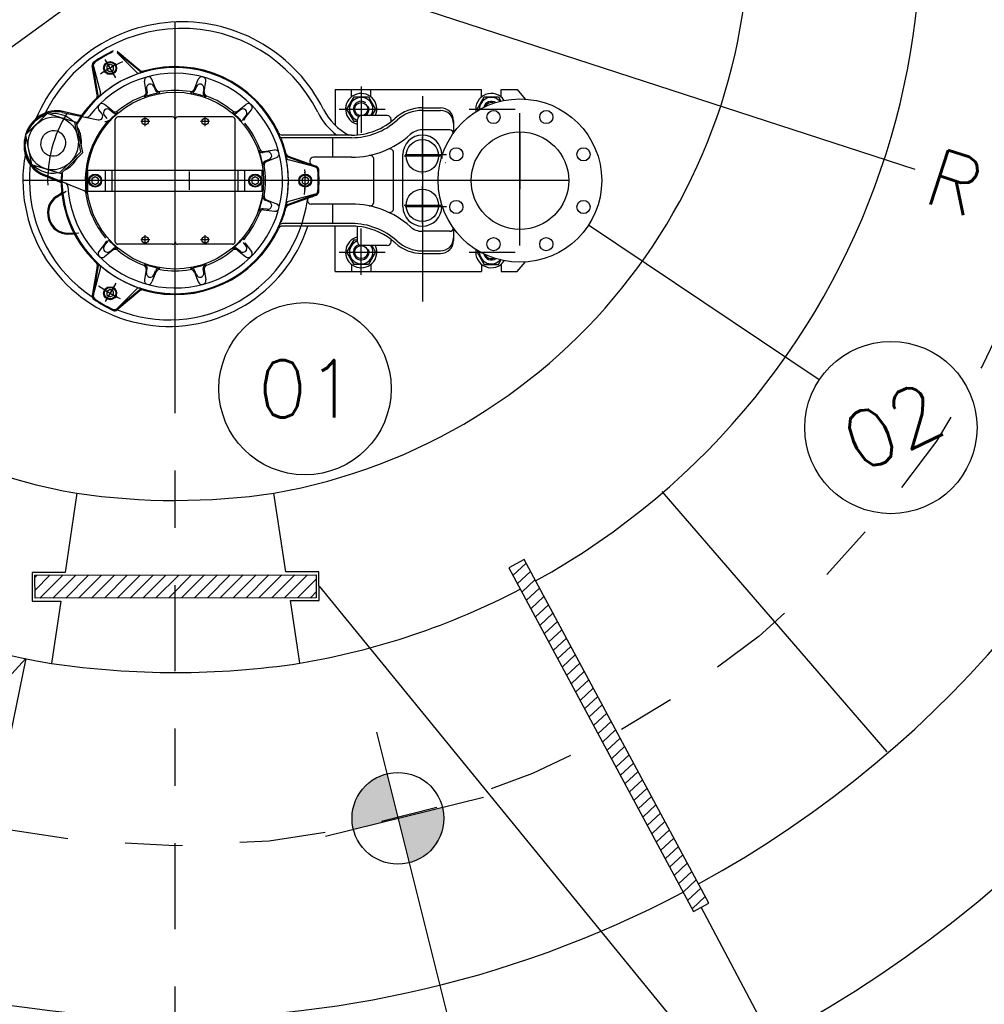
# Model space of a CAD drawing. Header units: millimetres. Extents: x 197878 to 197999, y 8707048 to 8707095.
# Tile 29 of 36: x 197899.85 to 197901.53, y 8707080.09 to 8707081.81. Entities that reach past the tile are written whole.
import ezdxf
from ezdxf.enums import TextEntityAlignment as Align

# ---------------------------------------------------------------- set-up
doc = ezdxf.new("R2010")
doc.units = ezdxf.units.MM
doc.header["$LTSCALE"] = 0.1
doc.linetypes.add('DASHDOT', pattern=[1, 0.5, -0.25, 0, -0.25])
doc.layers.get('Defpoints').update_dxf_attribs({"lineweight": 9})
for name, color, linetype in [('BAR-EIXOS', 7, 'DASHDOT'), ('BAR-FUROS', 7, 'Continuous'), ('BAR-PECAS', 2, 'Continuous'), ('DIM', 7, 'Continuous'), ('EIXO', 7, 'DASHDOT'), ('ELEVAÇÃO', 2, 'Continuous'), ('ESTRUTURA', 5, 'Continuous'), ('HACH', 7, 'Continuous'), ('LMEDIA', 4, 'Continuous'), ('RELAÇÀO', 2, 'Continuous')]:
    doc.layers.add(name, color=color, linetype=linetype)
doc.styles.add('romans', font='romans.shx')
doc.dimstyles.get("Standard").update_dxf_attribs({"dimtxt": 0.1, "dimasz": 0.2, "dimexe": 0.05, "dimexo": 0.05, "dimgap": 0.025, "dimtad": 1, "dimtoh": 1, "dimdec": 0, "dimlfac": 100, "dimzin": 0, "dimdsep": 46, "dimtxsty": 'romans', "dimblk1": 'DOTSMALL', "dimblk2": 'DOTSMALL', "dimsah": 1, "dimcen": 0.3, "dimdle": 0.05, "dimclrd": 7, "dimclre": 7, "dimclrt": 2, "dimazin": 0, "dimtfac": 1, "dimtdec": 0, "dimtmove": 2, "dimatfit": 3, "dimldrblk": 'DOTSMALL', "dimfxl": 0, "dimtolj": 1, "dimtzin": 0, "dimlwe": 5, "dimarcsym": 0})

# ---------------------------------------------------------------- blocks, each defined once
blk = doc.blocks.new('BB-2-CA06-N10-D150-S0-L5800')
at = {"layer": 'BAR-EIXOS'}
for p, q in [((0, 0.08500000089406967), (0, -0.08500000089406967)), ((0.0849999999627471, 0), (-0.0849999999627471, 0))]:
    blk.add_line(p, q, dxfattribs=at)
at = {"layer": 'BAR-FUROS'}
for centre in [(-0.0459220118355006, 0.1108655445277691), (0.0459220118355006, 0.1108655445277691), (-0.1108655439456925, 0.04592201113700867), (0.1108655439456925, 0.04592201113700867), (-0.1108655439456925, -0.04592201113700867), (0.1108655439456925, -0.04592201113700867), (-0.0459220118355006, -0.1108655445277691), (0.0459220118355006, -0.1108655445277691)]:
    blk.add_circle(centre, 0.0115, dxfattribs=at)
at = {"layer": 'BAR-PECAS'}
for radius in [0.1425, 0.085]:
    blk.add_circle((0, 0), radius, dxfattribs=at)
blk = doc.blocks.new('_DOTSMALL')
at = {"color": 0, "linetype": 'ByBlock', "const_width": 0.5}
blk.add_lwpolyline([(-0.0625, 0, 1), (0.0625, 0, 1)], format="xyb", close=True, dxfattribs=at)
blk = doc.blocks.new('*D110')
at = {"layer": 'Defpoints', "color": 0}
for p in [(197900.1184066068, 8707081.970199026), (197899.0665973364, 8707081.206198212)]:
    blk.add_point(p, dxfattribs=at)
at = {"layer": 'DIM', "color": 7, "lineweight": -2}
for p, q in [((197900.1588608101, 8707081.999583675), (197899.7765086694, 8707081.721855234)), ((197899.0261431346, 8707081.176813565), (197899.4509486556, 8707081.48537879))]:
    blk.add_line(p, q, dxfattribs=at)
at = {"layer": 'DIM', "color": 7, "lineweight": -2, "xscale": 0.2, "yscale": 0.2, "zscale": 0.2, "rotation": 215.9934624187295}
blk.add_blockref('_DOTSMALL', (197899.0665973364, 8707081.206198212), dxfattribs=at)
at = {"layer": 'DIM', "color": 2, "insert": (197899.6137286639, 8707081.603617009), "char_height": 0.1, "attachment_point": 5, "rotation": 35.99346241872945, "style": 'romans'}
blk.add_mtext('\\A1;R130', dxfattribs=at)
blk = doc.blocks.new('*D111')
at = {"layer": 'Defpoints', "color": 0}
for p in [(197900.1184066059, 8707081.970199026), (197901.9248464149, 8707081.381322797)]:
    blk.add_point(p, dxfattribs=at)
at = {"layer": 'DIM', "color": 7, "lineweight": -2}
for p, q in [((197900.0708687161, 8707081.98569577), (197901.4077081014, 8707081.54990326)), ((197901.9723843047, 8707081.365826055), (197901.7902749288, 8707081.425191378))]:
    blk.add_line(p, q, dxfattribs=at)
at = {"layer": 'DIM', "color": 7, "lineweight": -2, "xscale": 0.2, "yscale": 0.2, "zscale": 0.2, "rotation": 341.9446952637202}
blk.add_blockref('_DOTSMALL', (197901.9248464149, 8707081.381322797), dxfattribs=at)
at = {"layer": 'DIM', "color": 2, "insert": (197901.598991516, 8707081.487547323), "char_height": 0.1, "attachment_point": 5, "rotation": 341.9446952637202, "style": 'romans'}
blk.add_mtext('\\A1;R190', dxfattribs=at)

msp = doc.modelspace()

# ---------------------------------------------------------------- hatches: boundary and pattern name
at = {"layer": 'ELEVAÇÃO'}
h = msp.add_hatch(color=256, dxfattribs=at)
h.paths.add_polyline_path([(197900.5842780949, 8707080.43724367, -0.4142135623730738), (197900.5259363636, 8707080.340309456), (197900.5066401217, 8707080.417947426)])
h.paths.add_polyline_path([(197900.4873438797, 8707080.495585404), (197900.5066401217, 8707080.417947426), (197900.4290021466, 8707080.398651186, -0.4142135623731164)])
at = {"layer": 'HACH'}
h = msp.add_hatch(dxfattribs=at)
h.set_pattern_fill('ANSI31', color=9, scale=0.004999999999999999, angle=-0.8436289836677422, style=0)
h.set_pattern_definition([(44.15637101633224, (-1487136.528368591, -59397.07782697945), (-0.01105882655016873, 0.0113893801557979), [])])
h.paths.add_polyline_path([(197901.0216350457, 8707080.25579868), (197901.0485575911, 8707080.270264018), (197900.7266983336, 8707080.86930091), (197900.6997757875, 8707080.85483557)])
h = msp.add_hatch(dxfattribs=at)
h.set_pattern_fill('ANSI31', color=9, scale=0.004999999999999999, angle=0.1081110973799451, style=0)
h.set_pattern_definition([(225.1081110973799, (198000.5179345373, 8707202.398826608), (0.01124648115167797, -0.01120411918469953), [])])
h.paths.add_polyline_path([(197900.1190806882, 8707080.842343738), (197900.1191184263, 8707080.822343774), (197900.1304530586, 8707080.802365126), (197900.3641557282, 8707080.802806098), (197900.3640802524, 8707080.84280603)])
h.paths.add_polyline_path([(197899.8740811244, 8707080.84188145), (197899.8741566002, 8707080.801881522), (197900.119156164, 8707080.802343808), (197900.1190806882, 8707080.842343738)])
h.paths.add_polyline_path([(197900.1191184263, 8707080.822343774), (197900.119156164, 8707080.802343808), (197900.1304530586, 8707080.802365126)])

# ---------------------------------------------------------------- linework, layer by layer
for p, q in [((197900.1184066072, 8707081.276228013), (197900.1184066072, 8707081.806846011)), ((197900.1184066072, 8707081.277362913), (197900.1184066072, 8707081.775726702)), ((197900.056564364, 8707081.720812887), (197900.0171814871, 8707081.753859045)), ((197900.0172325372, 8707081.75327085), (197900.0508998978, 8707081.71960349)), ((197900.0569014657, 8707081.722415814), (197900.0173956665, 8707081.755565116)), ((197900.015013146, 8707081.709281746), (197899.9965966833, 8707081.741179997)), ((197900.0123963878, 8707081.713814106), (197899.9976569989, 8707081.739343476)), ((197899.982694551, 8707081.67957244), (197899.973739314, 8707081.730360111)), ((197899.9842512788, 8707081.679062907), (197899.975323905, 8707081.729692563)), ((197899.9758077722, 8707081.729354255), (197899.9881308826, 8707081.68336378)), ((197899.9993576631, 8707081.7233058), (197900.0050266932, 8707081.720032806)), ((197900.0050267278, 8707081.733124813), (197899.9993576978, 8707081.729851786)), ((197899.9993576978, 8707081.72985182), (197899.9993576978, 8707081.7233058)), ((197900.0106957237, 8707081.729851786), (197900.0050266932, 8707081.73312478)), ((197900.0050266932, 8707081.720032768), (197900.0106956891, 8707081.7233058)), ((197900.0106957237, 8707081.723305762), (197900.0106956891, 8707081.729851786)), ((197900.0676622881, 8707081.684970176), (197900.0649843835, 8707081.703472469)), ((197900.0849668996, 8707081.689606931), (197900.0780348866, 8707081.70696934)), ((197900.1518463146, 8707081.689606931), (197900.1587783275, 8707081.70696934)), ((197900.169150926, 8707081.684970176), (197900.1718288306, 8707081.703472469)), ((197900.0683888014, 8707081.690767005), (197900.0694526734, 8707081.68341646)), ((197900.0814393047, 8707081.69426388), (197900.0841932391, 8707081.687366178)), ((197900.1553739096, 8707081.69426388), (197900.1526199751, 8707081.687366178)), ((197900.1684244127, 8707081.690767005), (197900.1673605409, 8707081.68341646)), ((197900.3973211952, 8707081.688930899), (197900.652426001, 8707081.688930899)), ((197900.3973211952, 8707081.688930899), (197900.3973211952, 8707081.626813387)), ((197900.4256661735, 8707081.676158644), (197900.4256661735, 8707081.688930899)), ((197900.4426731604, 8707081.69444655), (197900.4426731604, 8707081.613740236)), ((197900.4596801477, 8707081.676158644), (197900.4596801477, 8707081.688930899)), ((197900.652426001, 8707081.676158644), (197900.652426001, 8707081.688930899)), ((197900.6864399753, 8707081.688930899), (197900.7147849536, 8707081.688930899)), ((197900.6864399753, 8707081.676158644), (197900.6864399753, 8707081.688930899)), ((197900.7147849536, 8707081.688930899), (197900.728413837, 8707081.672408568)), ((197900.4177983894, 8707081.654916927), (197900.4302357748, 8707081.67645911)), ((197900.4302357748, 8707081.67645911), (197900.4551105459, 8707081.67645911)), ((197900.4551105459, 8707081.67645911), (197900.4675479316, 8707081.654916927)), ((197900.5492502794, 8707081.677398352), (197900.5492502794, 8707081.319345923)), ((197900.6445582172, 8707081.654916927), (197900.6569956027, 8707081.67645911)), ((197900.6569956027, 8707081.67645911), (197900.6818703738, 8707081.67645911)), ((197900.6818703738, 8707081.67645911), (197900.686282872, 8707081.66881644)), ((197899.9220097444, 8707081.64926852), (197899.9839279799, 8707081.63610739)), ((197899.9223869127, 8707081.651042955), (197899.9526894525, 8707081.644601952)), ((197899.9906857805, 8707081.646971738), (197899.9855048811, 8707081.653547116)), ((197900.0097430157, 8707081.651530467), (197899.9950585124, 8707081.663100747)), ((197900.0043595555, 8707081.653799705), (197900.0101933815, 8707081.64920309)), ((197900.2324536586, 8707081.653799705), (197900.2266198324, 8707081.64920309)), ((197900.2270701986, 8707081.651530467), (197900.2417547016, 8707081.663100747)), ((197900.2397380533, 8707081.63886261), (197900.251308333, 8707081.653547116)), ((197900.4043024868, 8707081.654916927), (197900.4843327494, 8707081.654916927)), ((197900.4302357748, 8707081.633374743), (197900.4177983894, 8707081.654916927)), ((197900.4675479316, 8707081.654916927), (197900.4610019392, 8707081.643578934)), ((197900.5492502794, 8707081.657184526), (197900.5809966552, 8707081.657184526)), ((197900.5492502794, 8707081.65264933), (197900.5809966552, 8707081.65264933)), ((197900.6310623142, 8707081.654916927), (197900.7110925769, 8707081.654916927)), ((197900.6460131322, 8707081.652396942), (197900.6445582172, 8707081.654916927)), ((197900.7193201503, 8707081.417144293), (197900.7193201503, 8707081.647964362)), ((197899.895365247, 8707081.646999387, -0.00917933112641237), (197899.8576561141, 8707081.609918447, -0.01835866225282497)), ((197899.9466969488, 8707081.631305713, 0.0103575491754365), (197899.895365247, 8707081.646999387, -0.00917933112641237)), ((197899.954128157, 8707081.580423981, 0.01835866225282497), (197899.9436012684, 8707081.63225216, 0.009179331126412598)), ((197899.9572238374, 8707081.579477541), (197899.9466969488, 8707081.631305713, -0.00917933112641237)), ((197899.9948059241, 8707081.644246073), (197899.9994025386, 8707081.638412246)), ((197900.0140970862, 8707081.548339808), (197900.0140970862, 8707081.636776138)), ((197900.1138714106, 8707081.641311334), (197900.0186322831, 8707081.641311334)), ((197900.0741884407, 8707081.633374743), (197900.0583152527, 8707081.633374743)), ((197900.0662518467, 8707081.62543815), (197900.0662518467, 8707081.641311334)), ((197900.1184066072, 8707081.548339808), (197900.1184066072, 8707081.636776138)), ((197900.2181809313, 8707081.641311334), (197900.1229418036, 8707081.641311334)), ((197900.1784979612, 8707081.633374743), (197900.1626247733, 8707081.633374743)), ((197900.1705613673, 8707081.62543815), (197900.1705613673, 8707081.641311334)), ((197900.2227161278, 8707081.548339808), (197900.2227161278, 8707081.636776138)), ((197900.24200729, 8707081.644246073), (197900.2374106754, 8707081.638412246)), ((197900.4361589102, 8707081.633374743), (197900.4302357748, 8707081.633374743)), ((197900.4361589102, 8707081.610033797), (197900.4361589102, 8707081.636776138)), ((197900.488025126, 8707081.643578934), (197900.4429617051, 8707081.643578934)), ((197900.4948279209, 8707081.632954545), (197900.4948279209, 8707081.636776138)), ((197900.603672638, 8707081.634508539), (197900.603672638, 8707081.613457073)), ((197900.5968698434, 8707081.618635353), (197900.5492502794, 8707081.618635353)), ((197899.8576561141, 8707081.609918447, -0.01835866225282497), (197899.8681830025, 8707081.558090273, -0.009179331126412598)), ((197900.4214031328, 8707081.609564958), (197900.3049994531, 8707081.609564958)), ((197900.4258587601, 8707081.605029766), (197900.3054525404, 8707081.605029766)), ((197900.3930056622, 8707081.57101579), (197900.3930056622, 8707081.605029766)), ((197900.4258587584, 8707081.609564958), (197900.4214031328, 8707081.609564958)), ((197900.5492502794, 8707081.541523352), (197900.5492502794, 8707081.606409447)), ((197899.9164190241, 8707081.543343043, 0.00917933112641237), (197899.954128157, 8707081.580423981, 0.01835866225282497)), ((197899.9572238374, 8707081.579477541), (197899.9195147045, 8707081.542396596, -0.009179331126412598)), ((197900.2789745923, 8707081.580216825), (197900.2716240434, 8707081.579152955)), ((197900.2731777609, 8707081.58094334), (197900.2916800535, 8707081.583621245)), ((197900.2824714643, 8707081.567166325), (197900.2755737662, 8707081.564412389)), ((197900.2778145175, 8707081.563638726), (197900.2951769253, 8707081.57057074)), ((197900.314404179, 8707081.571948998), (197900.3627144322, 8707081.554365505)), ((197900.3156238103, 8707081.5730424), (197900.3640848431, 8707081.555404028)), ((197900.3621795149, 8707081.554115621), (197900.3161890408, 8707081.566438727)), ((197900.4258587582, 8707081.57101579), (197900.3597724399, 8707081.57101579)), ((197900.464636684, 8707081.492931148), (197900.464636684, 8707081.567466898)), ((197900.4991316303, 8707081.481597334), (197900.4991316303, 8707081.578800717)), ((197900.5152363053, 8707081.484847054), (197900.5152363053, 8707081.575550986)), ((197900.5177202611, 8707081.57328339), (197900.5813669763, 8707081.57328339)), ((197900.5192945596, 8707081.575550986), (197900.5915906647, 8707081.575550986)), ((197900.5832642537, 8707081.575550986), (197900.5832642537, 8707081.568521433)), ((197900.5898402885, 8707081.561945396), (197900.5900670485, 8707081.561945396)), ((197899.8681830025, 8707081.558090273, -0.009179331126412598), (197899.9195147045, 8707081.542396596, 0.01035754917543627)), ((197899.8863644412, 8707081.546838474, -0.001653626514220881), (197899.8863644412, 8707081.546838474)), ((197899.8863644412, 8707081.546838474, -0.001653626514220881), (197899.8863644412, 8707081.546838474)), ((197899.8863644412, 8707081.546838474, -0.001653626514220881), (197899.8863644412, 8707081.546838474)), ((197899.8863644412, 8707081.546838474, -0.001653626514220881), (197899.8863644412, 8707081.546838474)), ((197899.9664775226, 8707081.548339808), (197900.2703356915, 8707081.548339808)), ((197899.9664775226, 8707081.512058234), (197899.9664775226, 8707081.548339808)), ((197899.9970900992, 8707081.512058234), (197899.9970900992, 8707081.548339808)), ((197900.0084280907, 8707081.512058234), (197900.0084280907, 8707081.548339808)), ((197900.0140970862, 8707081.512058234), (197900.0140970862, 8707081.548339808)), ((197900.1184066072, 8707081.512058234), (197900.1184066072, 8707081.548339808)), ((197900.143350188, 8707081.514325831), (197900.143350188, 8707081.54607221)), ((197900.2227161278, 8707081.512058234), (197900.2227161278, 8707081.548339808)), ((197900.2283851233, 8707081.512058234), (197900.2283851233, 8707081.548339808)), ((197900.2397231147, 8707081.512058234), (197900.2397231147, 8707081.548339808)), ((197900.2703356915, 8707081.512058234), (197900.2703356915, 8707081.548339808)), ((197900.7995012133, 8707081.530199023), (197899.8530976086, 8707081.530199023)), ((197899.8883238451, 8707081.539627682), (197899.9170475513, 8707081.528022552)), ((197899.8890034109, 8707081.541309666), (197899.9592488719, 8707081.512928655)), ((197899.9789493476, 8707081.536745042), (197899.9732803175, 8707081.533472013)), ((197899.9732803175, 8707081.533472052), (197899.9732803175, 8707081.526926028)), ((197899.9846183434, 8707081.533472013), (197899.978949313, 8707081.536745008)), ((197899.9846183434, 8707081.52692599), (197899.9846183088, 8707081.533472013)), ((197900.2578639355, 8707081.536745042), (197900.2521949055, 8707081.533472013)), ((197900.2521949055, 8707081.533472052), (197900.2521949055, 8707081.526926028)), ((197900.2635329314, 8707081.533472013), (197900.2578639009, 8707081.536745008)), ((197900.2635329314, 8707081.52692599), (197900.2635328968, 8707081.533472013)), ((197900.3451664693, 8707081.536745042), (197900.3394974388, 8707081.533472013)), ((197900.3394974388, 8707081.533472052), (197900.3394974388, 8707081.526926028)), ((197900.3508354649, 8707081.533472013), (197900.3451664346, 8707081.536745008)), ((197900.3508354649, 8707081.52692599), (197900.3508354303, 8707081.533472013)), ((197899.9118005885, 8707081.501237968), (197899.9283966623, 8707081.511608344)), ((197899.9664775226, 8707081.512058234), (197900.2703356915, 8707081.512058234)), ((197899.9732802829, 8707081.526926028), (197899.978949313, 8707081.523653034)), ((197899.978949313, 8707081.523653), (197899.9846183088, 8707081.526926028)), ((197900.0140970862, 8707081.423621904), (197900.0140970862, 8707081.512058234)), ((197900.1184066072, 8707081.423621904), (197900.1184066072, 8707081.512058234)), ((197900.2227161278, 8707081.423621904), (197900.2227161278, 8707081.512058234)), ((197900.2521948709, 8707081.526926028), (197900.2578639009, 8707081.523653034)), ((197900.2578639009, 8707081.523653), (197900.2635328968, 8707081.526926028)), ((197900.3394974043, 8707081.526926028), (197900.3451664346, 8707081.523653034)), ((197900.3451664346, 8707081.523653), (197900.3508354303, 8707081.526926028)), ((197900.5492502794, 8707081.455354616), (197900.5492502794, 8707081.520240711)), ((197899.9108392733, 8707081.502776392), (197899.9186196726, 8707081.507638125)), ((197900.2824714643, 8707081.493231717), (197900.2755737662, 8707081.495985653)), ((197900.2778145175, 8707081.496759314), (197900.2951769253, 8707081.489827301)), ((197900.3144041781, 8707081.488449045), (197900.3627144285, 8707081.506032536)), ((197900.3156238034, 8707081.487355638), (197900.3640848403, 8707081.504994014)), ((197900.362179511, 8707081.50628242), (197900.3161890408, 8707081.493959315)), ((197900.2789745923, 8707081.480181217), (197900.2716240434, 8707081.481245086)), ((197900.2731777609, 8707081.479454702), (197900.2916800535, 8707081.476776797)), ((197900.4258587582, 8707081.489382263), (197900.355548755, 8707081.489382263)), ((197900.3930056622, 8707081.455368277), (197900.3930056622, 8707081.489382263)), ((197900.5177202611, 8707081.487114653), (197900.5813669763, 8707081.487114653)), ((197900.5192945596, 8707081.484847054), (197900.5915906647, 8707081.484847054)), ((197900.3497513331, 8707081.450833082), (197900.3049994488, 8707081.450833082)), ((197900.4258587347, 8707081.455368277), (197900.3054525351, 8707081.455368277)), ((197900.4258587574, 8707081.450833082), (197900.3497513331, 8707081.450833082)), ((197900.3973211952, 8707081.371467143), (197900.3973211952, 8707081.450833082)), ((197900.4361589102, 8707081.423621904), (197900.4361589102, 8707081.450364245)), ((197900.4426731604, 8707081.36595149), (197900.4426731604, 8707081.44665781)), ((197900.5968698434, 8707081.441762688), (197900.5492502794, 8707081.441762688)), ((197900.603672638, 8707081.446940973), (197900.603672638, 8707081.425889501)), ((197899.9309276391, 8707081.438676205), (197899.9504854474, 8707081.439359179)), ((197899.9309909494, 8707081.436863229), (197899.9401598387, 8707081.437183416)), ((197900.0741884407, 8707081.427023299), (197900.0583152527, 8707081.427023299)), ((197900.0662518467, 8707081.419086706), (197900.0662518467, 8707081.434959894)), ((197900.1784979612, 8707081.427023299), (197900.1626247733, 8707081.427023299)), ((197900.1705613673, 8707081.419086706), (197900.1705613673, 8707081.434959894)), ((197900.4177983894, 8707081.405481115), (197900.4302357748, 8707081.427023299)), ((197900.4302357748, 8707081.427023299), (197900.4361589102, 8707081.427023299)), ((197900.4948279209, 8707081.423621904), (197900.4948279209, 8707081.427443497)), ((197899.9970751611, 8707081.42153543), (197899.9855048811, 8707081.406850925)), ((197899.9948059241, 8707081.416151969), (197899.9994025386, 8707081.421985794)), ((197900.0097430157, 8707081.408867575), (197899.9950585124, 8707081.397297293)), ((197900.0043595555, 8707081.406598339), (197900.0101933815, 8707081.411194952)), ((197900.1138714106, 8707081.419086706), (197900.0186322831, 8707081.419086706)), ((197900.2181809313, 8707081.419086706), (197900.1229418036, 8707081.419086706)), ((197900.2324536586, 8707081.406598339), (197900.2266198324, 8707081.411194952)), ((197900.2270701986, 8707081.408867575), (197900.2417547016, 8707081.397297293)), ((197900.24200729, 8707081.416151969), (197900.2374106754, 8707081.421985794)), ((197900.2397380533, 8707081.42153543), (197900.251308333, 8707081.406850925)), ((197900.488025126, 8707081.416819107), (197900.4429617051, 8707081.416819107)), ((197900.4610019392, 8707081.416819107), (197900.4675479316, 8707081.405481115)), ((197900.5492502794, 8707081.407748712), (197900.5809966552, 8707081.407748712)), ((197900.6460131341, 8707081.408001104), (197900.6445582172, 8707081.405481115)), ((197900.4043024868, 8707081.405481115), (197900.4843327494, 8707081.405481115)), ((197900.4302357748, 8707081.383938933), (197900.4177983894, 8707081.405481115)), ((197900.4675479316, 8707081.405481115), (197900.4551105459, 8707081.383938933)), ((197900.5492502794, 8707081.403213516), (197900.5809966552, 8707081.403213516)), ((197900.6310623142, 8707081.405481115), (197900.7110925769, 8707081.405481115)), ((197900.6445582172, 8707081.405481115), (197900.6569956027, 8707081.383938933)), ((197900.6818703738, 8707081.383938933), (197900.6862828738, 8707081.391581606)), ((197899.9826945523, 8707081.380825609), (197899.9737393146, 8707081.330037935)), ((197899.9842512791, 8707081.381335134), (197899.9753239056, 8707081.330705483)), ((197899.9758077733, 8707081.331043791), (197899.9881308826, 8707081.377034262)), ((197900.0676622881, 8707081.375427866), (197900.0649843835, 8707081.356925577)), ((197900.0683888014, 8707081.369631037), (197900.0694526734, 8707081.376981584)), ((197900.0814393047, 8707081.366134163), (197900.0841932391, 8707081.373031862)), ((197900.1553739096, 8707081.366134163), (197900.1526199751, 8707081.373031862)), ((197900.1684244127, 8707081.369631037), (197900.1673605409, 8707081.376981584)), ((197900.169150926, 8707081.375427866), (197900.1718288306, 8707081.356925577)), ((197900.4256661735, 8707081.384239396), (197900.4256661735, 8707081.371467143)), ((197900.4551105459, 8707081.383938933), (197900.4302357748, 8707081.383938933)), ((197900.4596801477, 8707081.384239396), (197900.4596801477, 8707081.371467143)), ((197900.652426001, 8707081.384239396), (197900.652426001, 8707081.371467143)), ((197900.6569956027, 8707081.383938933), (197900.6818703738, 8707081.383938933)), ((197900.6864399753, 8707081.384239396), (197900.6864399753, 8707081.371467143)), ((197900.7147849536, 8707081.371467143), (197900.7284138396, 8707081.387989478)), ((197900.0849668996, 8707081.37079111), (197900.0780348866, 8707081.353428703)), ((197900.1518463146, 8707081.37079111), (197900.1587783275, 8707081.353428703)), ((197900.3973211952, 8707081.371467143), (197900.652426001, 8707081.371467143)), ((197900.6864399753, 8707081.371467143), (197900.7147849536, 8707081.371467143)), ((197900.015013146, 8707081.351116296), (197899.9965966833, 8707081.319218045)), ((197900.0123963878, 8707081.346583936), (197899.9976569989, 8707081.321054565)), ((197900.0050267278, 8707081.340365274), (197899.9993576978, 8707081.337092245)), ((197900.0106957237, 8707081.337092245), (197900.0050266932, 8707081.340365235)), ((197900.0565643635, 8707081.339585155), (197900.0171814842, 8707081.306538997)), ((197900.0172325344, 8707081.307127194), (197900.0508998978, 8707081.340794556)), ((197899.9993576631, 8707081.330546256), (197900.0050266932, 8707081.327273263)), ((197899.9993576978, 8707081.33709228), (197899.9993576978, 8707081.330546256)), ((197900.0050266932, 8707081.327273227), (197900.0106956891, 8707081.330546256)), ((197900.0106957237, 8707081.330546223), (197900.0106956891, 8707081.337092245)), ((197900.0569014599, 8707081.337982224), (197900.0173956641, 8707081.304832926))]:
    msp.add_line(p, q)
for centre, radius in [((197900.1184066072, 8707081.530199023), 0.1541966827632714), ((197900.4426731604, 8707081.654916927), 0.01133799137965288), ((197900.0662518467, 8707081.633374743), 0.005668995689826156), ((197900.1705613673, 8707081.633374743), 0.005668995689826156), ((197900.5492502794, 8707081.57328339), 0.02834497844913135), ((197900.5492502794, 8707081.487114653), 0.02834497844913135), ((197900.0662518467, 8707081.427023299), 0.005668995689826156), ((197900.1705613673, 8707081.427023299), 0.005668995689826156), ((197900.4426731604, 8707081.405481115), 0.01133799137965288)]:
    msp.add_circle(centre, radius)
at = {"extrusion": (-0.3270754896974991, 0.09999701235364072, 0.9396926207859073)}
for radius in [0.04648576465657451, 0.02267598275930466]:
    msp.add_circle((-8384483.872870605, -2214340.243593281, 805953.9372057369), radius, dxfattribs=at)
for centre, radius, start, end in [((197900.1301437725, 8707081.531232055), 0.275876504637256, 26.54223121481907, 157.3035897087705), ((197900.1297068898, 8707081.530467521), 0.2652714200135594, 26.64346254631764, 155.6722783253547), ((197900.1184066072, 8707081.530199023), 0.2508804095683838, 115.5795003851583, 124.4204989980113), ((197900.1184066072, 8707081.530199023), 0.2494358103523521, 115.7990645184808, 124.2009326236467), ((197900.1184066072, 8707081.530199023), 0.2494358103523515, 115.9004835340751, 124.0995200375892), ((197899.9804387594, 8707081.731541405), 0.006802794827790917, 124.4204989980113, 189.999994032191), ((197899.9820233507, 8707081.730873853), 0.006802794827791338, 124.2009326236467, 189.9999938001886), ((197899.9823787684, 8707081.731114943), 0.006802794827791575, 124.0995200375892, 194.9999868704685), ((197900.1184066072, 8707081.530199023), 0.2267598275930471, 113.916309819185, 124.9638117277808), ((197900.1184066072, 8707081.530199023), 0.2267598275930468, 116.2754741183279, 123.7245258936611), ((197900.0050266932, 8707081.72657879), 0.0113379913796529, 180, 179.9999573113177), ((197900.0050266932, 8707081.72657879), 0.009977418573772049, 180, 179.9999573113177), ((197900.1184066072, 8707081.530199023), 0.1972810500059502, 175.8457833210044, 150.1542111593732), ((197900.1184066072, 8707081.530199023), 0.1872361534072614, 11.8254391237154, 142.8589288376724), ((197900.0557102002, 8707081.72441379), 0.00680279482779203, 225.0000028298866, 287.8911173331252), ((197900.0609371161, 8707081.72602413), 0.006802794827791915, 230.0000025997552, 286.3555676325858), ((197900.0612742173, 8707081.727627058), 0.006802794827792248, 230.0000171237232, 286.1395621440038), ((197900.1184066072, 8707081.530199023), 0.1972810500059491, 12.10888364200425, 107.8911173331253), ((197900.1184066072, 8707081.530199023), 0.198725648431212, 24.78753562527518, 106.1395621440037), ((197900.1184066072, 8707081.530199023), 0.1972810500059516, 109.8668338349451, 130.1331671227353), ((197900.0717170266, 8707081.70444691), 0.006802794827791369, 21.76455793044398, 188.2354406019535), ((197900.1650961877, 8707081.70444691), 0.006802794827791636, 351.7645593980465, 158.235442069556), ((197899.9815598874, 8707081.681603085), 0.006802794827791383, 312.1088863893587, 14.99999821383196), ((197900.0609296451, 8707081.683995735), 0.006802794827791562, 290.4917374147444, 8.235440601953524), ((197900.0627200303, 8707081.682442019), 0.006802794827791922, 290.0912231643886, 8.235440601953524), ((197900.0751214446, 8707081.691741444), 0.006802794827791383, 21.76455793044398, 188.2354406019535), ((197900.1184066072, 8707081.530199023), 0.1553049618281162, 101.5819227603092, 108.4180786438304), ((197900.0905110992, 8707081.689888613), 0.006802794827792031, 201.7645579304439, 279.9087783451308), ((197900.0912847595, 8707081.69212936), 0.006802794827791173, 201.7645579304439, 279.5082601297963), ((197900.1184066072, 8707081.530199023), 0.1573831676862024, 80.49173987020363, 99.5082601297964), ((197900.1455284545, 8707081.69212936), 0.006802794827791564, 260.4917398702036, 338.235442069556), ((197900.1463021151, 8707081.689888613), 0.006802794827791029, 260.0912216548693, 338.235442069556), ((197900.1184066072, 8707081.530199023), 0.1553049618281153, 71.58192135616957, 78.41807723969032), ((197900.1616917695, 8707081.691741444), 0.006802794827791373, 351.7645593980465, 158.235442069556), ((197900.1740931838, 8707081.682442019), 0.00680279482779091, 171.7645593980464, 249.9087768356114), ((197900.1758835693, 8707081.683995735), 0.00680279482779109, 171.7645593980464, 249.5082625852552), ((197900.4426731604, 8707081.654916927), 0.02721117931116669, 335.3756829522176, 256.149099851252), ((197900.6694329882, 8707081.654916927), 0.02721117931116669, 33.82240798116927, 189.7804109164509), ((197900.1184066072, 8707081.530199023), 0.1987256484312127, 133.8604351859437, 149.6827694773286), ((197900.1184066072, 8707081.530199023), 0.1972810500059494, 132.1088863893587, 143.6174901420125), ((197899.9759951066, 8707081.678391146), 0.00680279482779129, 313.8604351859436, 10.00000488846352), ((197899.9775518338, 8707081.677881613), 0.006802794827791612, 313.6444300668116, 10.00000465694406), ((197900.1184066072, 8707081.530199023), 0.1573831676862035, 110.4917374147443, 129.5082577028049), ((197900.1184066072, 8707081.530199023), 0.1573831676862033, 50.49174229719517, 69.50826258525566), ((197900.4426731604, 8707081.654916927), 0.02046507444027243, 326.3569919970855, 251.4392129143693), ((197900.4426731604, 8707081.654916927), 0.01360558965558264, 54.57181868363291, 252.346685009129), ((197900.6694329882, 8707081.654916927), 0.02046507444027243, 41.39973732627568, 182.2030799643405), ((197900.6694329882, 8707081.654916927), 0.01360558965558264, 54.57181868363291, 167.1576046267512), ((197900.6694329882, 8707081.654916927), 0.01133799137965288, 66.28757033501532, 157.3152492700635), ((197899.9908483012, 8707081.657757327), 0.006802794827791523, 51.76456125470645, 218.2354421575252), ((197900.0001493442, 8707081.648456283), 0.006802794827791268, 51.76456125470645, 218.2354421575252), ((197900.0139532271, 8707081.65687389), 0.006802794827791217, 231.7645612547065, 309.5082577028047), ((197900.0144035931, 8707081.65454651), 0.006802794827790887, 231.7645612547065, 309.908777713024), ((197900.2224096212, 8707081.65454651), 0.006802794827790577, 230.0912222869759, 308.2354387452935), ((197900.222859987, 8707081.65687389), 0.006802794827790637, 230.4917422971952, 308.2354387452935), ((197900.2366638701, 8707081.648456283), 0.006802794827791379, 321.7645578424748, 128.2354387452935), ((197900.2459649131, 8707081.657757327), 0.006802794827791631, 321.7645578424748, 128.2354387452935), ((197900.4681508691, 8707081.700268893), 0.1133799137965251, 206.6434625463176, 233.1301002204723), ((197900.4681508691, 8707081.700268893), 0.102041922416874, 206.6434625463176, 242.7339560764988), ((197900.4426731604, 8707081.654916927), 0.01360558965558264, 303.5573113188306, 19.57181794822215), ((197900.5492502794, 8707081.586888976), 0.07029554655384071, 90, 132.2054433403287), ((197900.5492502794, 8707081.586888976), 0.0657603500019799, 90, 132.2054428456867), ((197900.5809966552, 8707081.634508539), 0.02267598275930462, 0, 90), ((197900.5809966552, 8707081.629973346), 0.02267598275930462, 0, 90), ((197899.9155767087, 8707081.59211453), 0.06059517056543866, 131.2412179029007, 195.7292784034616), ((197900.1184066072, 8707081.530199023), 0.2222246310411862, 148.1767572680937, 182.0788506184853), ((197899.9541038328, 8707081.65125609), 0.006802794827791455, 258.0000048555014, 323.6174901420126), ((197900.1184066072, 8707081.530199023), 0.1566131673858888, 137.704360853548, 188.2956380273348), ((197899.9637281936, 8707081.647355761), 0.006802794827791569, 258.0000002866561, 322.8589288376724), ((197899.9853423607, 8707081.642761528), 0.00680279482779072, 258.0000002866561, 38.23544215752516), ((197899.997530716, 8707081.640170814), 0.006802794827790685, 258.0000081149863, 317.7043608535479), ((197899.9940591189, 8707081.634202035), 0.006802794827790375, 320.09122552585, 38.23544215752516), ((197900.1184066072, 8707081.530199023), 0.1553049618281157, 131.5819216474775, 138.4180760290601), ((197900.0186322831, 8707081.636776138), 0.004535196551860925, 90, 180), ((197900.1138714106, 8707081.636776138), 0.004535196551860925, 0, 90), ((197900.1229418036, 8707081.636776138), 0.004535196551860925, 90, 180), ((197900.2181809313, 8707081.636776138), 0.004535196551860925, 0, 90), ((197900.1184066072, 8707081.530199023), 0.1553049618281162, 41.58192397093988, 48.41807835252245), ((197900.2427540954, 8707081.634202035), 0.006802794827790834, 141.7645578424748, 219.9087744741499), ((197900.2450814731, 8707081.6346524), 0.006802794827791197, 141.7645578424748, 219.5082595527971), ((197900.4258587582, 8707081.722944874), 0.1133799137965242, 270, 312.2054433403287), ((197900.4258587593, 8707081.722944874), 0.1179151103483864, 270, 312.2054428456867), ((197900.4429617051, 8707081.636776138), 0.006802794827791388, 90, 180), ((197900.488025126, 8707081.636776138), 0.006802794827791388, 0, 90), ((197900.1184066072, 8707081.530199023), 0.1573831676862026, 20.49173405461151, 39.50825955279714), ((197900.3049994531, 8707081.616367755), 0.006802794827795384, 204.7875356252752, 270), ((197900.5492502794, 8707081.586888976), 0.03174637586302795, 90, 132.2054433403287), ((197900.5968698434, 8707081.611832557), 0.006802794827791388, 0, 90), ((197900.3054525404, 8707081.611832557), 0.006802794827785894, 203.5781819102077, 270), ((197900.1184066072, 8707081.530199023), 0.198725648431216, 13.86043044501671, 21.73189236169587), ((197900.4258587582, 8707081.722944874), 0.1519290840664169, 270, 312.2054433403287), ((197900.5492502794, 8707081.575550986), 0.03401397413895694, 0, 180), ((197900.2706496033, 8707081.5858856), 0.006802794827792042, 200.0912169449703, 278.2354412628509), ((197900.1184066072, 8707081.530199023), 0.1553049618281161, 11.58192746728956, 18.41807674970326), ((197900.2722033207, 8707081.587675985), 0.006802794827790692, 200.4917340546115, 278.2354412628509), ((197900.2799490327, 8707081.573484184), 0.006802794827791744, 291.7645576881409, 98.23544126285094), ((197900.2926544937, 8707081.576888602), 0.006802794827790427, 291.7645576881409, 98.23544126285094), ((197900.4923288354, 8707081.578800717), 0.006802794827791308, 0, 114.7561329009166), ((197900.0517096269, 8707081.535000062), 0.1986700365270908, 168.1822155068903, 181.3847315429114), ((197900.1297068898, 8707081.530467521), 0.2652714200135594, 172.4636600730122, 180.0556126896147), ((197900.1184066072, 8707081.530199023), 0.1872361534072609, 314.1745581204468, 11.8254391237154), ((197900.2780961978, 8707081.558094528), 0.006802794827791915, 111.7645576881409, 189.9087824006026), ((197900.2803369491, 8707081.557320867), 0.006802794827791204, 111.7645576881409, 189.5082606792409), ((197900.3167308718, 8707081.578341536), 0.006802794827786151, 193.6444335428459, 249.9999984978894), ((197900.3179497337, 8707081.573009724), 0.006802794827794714, 192.1088836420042, 255.0000003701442), ((197900.3179505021, 8707081.579434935), 0.00680279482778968, 193.8604304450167, 250.0000084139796), ((197900.1184066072, 8707081.530199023), 0.1972810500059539, 349.8668374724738, 10.13316252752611), ((197900.3597724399, 8707081.564212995), 0.006802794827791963, 90, 249.9999984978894), ((197900.4578338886, 8707081.567466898), 0.006802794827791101, 359.9999786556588, 101.6212453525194), ((197900.1184066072, 8707081.530199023), 0.1573831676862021, 350.4917393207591, 9.508260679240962), ((197900.1184066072, 8707081.530199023), 0.2267598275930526, 353.9163126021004, 4.963814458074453), ((197900.1184066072, 8707081.530199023), 0.2267598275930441, 356.2754792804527, 3.724520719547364), ((197900.3604188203, 8707081.547544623), 0.006802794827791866, 4.099518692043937, 74.99998343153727), ((197900.360387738, 8707081.547972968), 0.006802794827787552, 4.200935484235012, 69.99998909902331), ((197900.3617581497, 8707081.549011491), 0.006802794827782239, 4.420496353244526, 69.99999473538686), ((197900.1184066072, 8707081.530199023), 0.2494358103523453, 355.799064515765, 4.200935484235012), ((197900.1184066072, 8707081.530199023), 0.2494358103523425, 355.9004813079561, 4.099518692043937), ((197900.1184066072, 8707081.530199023), 0.2508804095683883, 355.5795036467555, 4.420496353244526), ((197900.1078570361, 8707081.53076956), 0.2547600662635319, 180.1283116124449, 341.713322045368), ((197900.1078570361, 8707081.53076956), 0.2434220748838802, 180.1283116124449, 236.5693384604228), ((197899.9144991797, 8707081.52171511), 0.006802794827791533, 2.382512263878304, 67.99999855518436), ((197900.1184066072, 8707081.530199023), 0.1987256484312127, 176.3172306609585, 226.1395638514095), ((197899.978949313, 8707081.530199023), 0.0113379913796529, 180, 179.9999573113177), ((197899.978949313, 8707081.530199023), 0.009977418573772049, 180, 179.9999573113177), ((197900.2578639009, 8707081.530199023), 0.0113379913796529, 180, 179.9999573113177), ((197900.2578639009, 8707081.530199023), 0.009977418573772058, 180, 179.9999573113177), ((197900.3451664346, 8707081.530199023), 0.01133799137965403, 180, 179.9999573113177), ((197900.3451664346, 8707081.530199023), 0.009977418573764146, 180, 179.9999573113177), ((197899.9150147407, 8707081.513407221), 0.006802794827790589, 301.9999967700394, 4.719574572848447), ((197900.1184066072, 8707081.530199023), 0.1972810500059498, 182.3825122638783, 184.7195745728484), ((197899.9246591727, 8707081.519566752), 0.006802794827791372, 3.141069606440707, 67.99999855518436), ((197900.1184066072, 8707081.530199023), 0.1872361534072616, 183.1410696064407, 314.1745581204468), ((197899.9567005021, 8707081.506621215), 0.006802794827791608, 8.295638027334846, 68.00001430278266), ((197900.1184066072, 8707081.530199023), 0.1573831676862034, 186.7229289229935, 219.5082595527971), ((197900.360418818, 8707081.512853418), 0.006802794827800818, 284.9999989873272, 355.9004813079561), ((197900.360387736, 8707081.512425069), 0.006802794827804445, 289.9999989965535, 355.799064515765), ((197900.3617581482, 8707081.511386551), 0.006802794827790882, 289.9999915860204, 355.5795036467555), ((197900.1078570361, 8707081.53076956), 0.2434220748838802, 248.1734420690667, 351.9233668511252), ((197900.1184066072, 8707081.530199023), 0.1553049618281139, 341.5819232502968, 348.4180725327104), ((197900.2780961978, 8707081.502303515), 0.006802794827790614, 170.0912175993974, 248.2354423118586), ((197900.2803369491, 8707081.503077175), 0.006802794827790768, 170.491739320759, 248.2354423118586), ((197900.2799490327, 8707081.486913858), 0.006802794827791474, 261.7645587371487, 68.23544231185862), ((197900.3179497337, 8707081.487388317), 0.006802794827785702, 104.9999996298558, 167.8911163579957), ((197900.355548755, 8707081.49618506), 0.006802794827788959, 110.0000015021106, 270), ((197900.3555999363, 8707081.495613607), 0.006802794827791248, 61.19123895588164, 171.9233667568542), ((197900.1184066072, 8707081.530199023), 0.1972810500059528, 252.1088826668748, 347.8911163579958), ((197900.2706496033, 8707081.474512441), 0.00680279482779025, 81.76455873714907, 159.9087830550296), ((197900.2722033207, 8707081.472722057), 0.006802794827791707, 81.76455873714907, 159.5082659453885), ((197900.2926544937, 8707081.48350944), 0.006802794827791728, 261.7645587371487, 68.23544231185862), ((197900.1184066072, 8707081.530199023), 0.1987256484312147, 338.5334495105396, 346.1395590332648), ((197900.3167308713, 8707081.482056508), 0.006802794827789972, 110.0000027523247, 166.3555664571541), ((197900.3179504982, 8707081.480963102), 0.006802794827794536, 110.0000140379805, 166.1395590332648), ((197900.4258587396, 8707081.337453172), 0.1519290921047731, 47.79454602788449, 89.99999332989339), ((197900.4578338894, 8707081.492931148), 0.006802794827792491, 258.3787481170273, 359.9999893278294), ((197900.4923288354, 8707081.481597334), 0.006802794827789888, 245.2438622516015, 0), ((197900.5492502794, 8707081.484847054), 0.03401397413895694, 180, 0), ((197900.1184066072, 8707081.530199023), 0.1573831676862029, 320.4917404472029, 339.5082659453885), ((197900.1184066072, 8707081.530199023), 0.1987256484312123, 253.8604336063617, 335.2124640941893), ((197900.3049994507, 8707081.444030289), 0.006802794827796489, 90.00001467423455, 155.2124640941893), ((197900.3054525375, 8707081.448565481), 0.0068027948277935, 90.00001934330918, 156.4218180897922), ((197900.4258587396, 8707081.337453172), 0.1179151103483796, 47.7945465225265, 90.00000266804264), ((197900.4258587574, 8707081.337453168), 0.1133799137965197, 84.78770044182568, 90), ((197900.4258587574, 8707081.337453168), 0.113379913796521, 52.53321251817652, 84.78770044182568), ((197900.5492502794, 8707081.473509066), 0.03174637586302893, 227.7945566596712, 270), ((197900.5968698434, 8707081.448565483), 0.006802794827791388, 270, 0), ((197899.9403972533, 8707081.430384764), 0.006802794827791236, 29.28043256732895, 92.00000324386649), ((197900.1184066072, 8707081.530199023), 0.1972810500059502, 209.2804325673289, 227.8911136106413), ((197899.991731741, 8707081.425745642), 0.0068027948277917, 321.7645578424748, 39.50825955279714), ((197899.9940591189, 8707081.426196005), 0.006802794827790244, 321.7645578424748, 39.90877447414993), ((197900.1184066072, 8707081.530199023), 0.1553049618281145, 221.5819239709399, 228.4180783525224), ((197900.1184066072, 8707081.530199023), 0.1553049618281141, 311.5819216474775, 318.41807602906), ((197900.2427540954, 8707081.426196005), 0.006802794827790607, 140.0912255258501, 218.2354421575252), ((197900.2450814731, 8707081.425745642), 0.006802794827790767, 140.4917404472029, 218.2354421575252), ((197900.4426731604, 8707081.405481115), 0.02721117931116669, 103.850900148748, 24.62431704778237), ((197900.4426731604, 8707081.405481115), 0.02046507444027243, 108.5607870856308, 33.64300800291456), ((197900.4258587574, 8707081.337453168), 0.1133799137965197, 47.79455665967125, 52.53321251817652), ((197900.5492502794, 8707081.473509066), 0.06576035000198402, 227.7945465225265, 270), ((197900.5809966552, 8707081.430424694), 0.02267598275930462, 270, 0), ((197900.5809966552, 8707081.425889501), 0.02267598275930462, 270, 0), ((197900.0001493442, 8707081.41194176), 0.006802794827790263, 141.7645578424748, 308.2354387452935), ((197900.0139532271, 8707081.403524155), 0.006802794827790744, 50.49174229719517, 128.2354387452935), ((197900.0144035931, 8707081.40585153), 0.00680279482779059, 50.09122228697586, 128.2354387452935), ((197900.0186322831, 8707081.423621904), 0.004535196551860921, 180, 270), ((197900.1184066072, 8707081.530199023), 0.1573831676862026, 230.4917422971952, 249.5082625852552), ((197900.1138714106, 8707081.423621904), 0.004535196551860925, 270, 0), ((197900.1229418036, 8707081.423621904), 0.004535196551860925, 180, 270), ((197900.1184066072, 8707081.530199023), 0.1573831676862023, 290.4917374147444, 309.5082577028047), ((197900.2224096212, 8707081.40585153), 0.006802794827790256, 51.76456125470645, 129.9087777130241), ((197900.2181809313, 8707081.423621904), 0.004535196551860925, 270, 0), ((197900.222859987, 8707081.403524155), 0.006802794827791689, 51.76456125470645, 129.5082577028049), ((197900.2366638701, 8707081.41194176), 0.006802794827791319, 231.7645612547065, 38.23544215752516), ((197900.4426731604, 8707081.405481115), 0.01360558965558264, 107.6533149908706, 19.57181794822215), ((197900.4429617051, 8707081.423621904), 0.006802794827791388, 180, 270), ((197900.4426731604, 8707081.405481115), 0.01360558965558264, 54.57181868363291, 56.44268868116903), ((197900.488025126, 8707081.423621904), 0.006802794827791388, 270, 0), ((197900.5492502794, 8707081.473509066), 0.07029554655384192, 227.7945566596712, 270), ((197900.6694329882, 8707081.405481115), 0.02721117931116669, 170.2195811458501, 326.1776011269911), ((197899.9908483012, 8707081.402640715), 0.006802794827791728, 141.7645578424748, 308.2354387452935), ((197900.2459649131, 8707081.402640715), 0.006802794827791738, 231.7645612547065, 38.23544215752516), ((197900.6694329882, 8707081.405481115), 0.02046507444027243, 177.7969096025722, 318.6002754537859), ((197900.6694329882, 8707081.405481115), 0.01360558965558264, 192.8423715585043, 305.428181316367), ((197900.6694329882, 8707081.405481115), 0.01133799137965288, 202.6847295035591, 293.7124555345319), ((197899.9759951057, 8707081.3820069), 0.006802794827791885, 350.0000168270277, 46.13956385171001), ((197899.9775518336, 8707081.382516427), 0.00680279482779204, 350.0000058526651, 46.35556993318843), ((197899.9815598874, 8707081.378794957), 0.006802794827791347, 345.000001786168, 47.8911136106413), ((197900.1184066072, 8707081.530199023), 0.1972810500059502, 229.8668328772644, 250.1331661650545), ((197900.0609296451, 8707081.376402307), 0.006802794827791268, 351.7645593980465, 69.50826258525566), ((197900.0627200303, 8707081.377956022), 0.006802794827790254, 351.7645593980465, 69.90877683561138), ((197900.1184066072, 8707081.530199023), 0.1553049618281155, 251.5819213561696, 258.4180772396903), ((197900.0905110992, 8707081.370509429), 0.006802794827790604, 80.09122165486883, 158.235442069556), ((197900.0912847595, 8707081.36826868), 0.006802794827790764, 80.49173987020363, 158.235442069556), ((197900.1184066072, 8707081.530199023), 0.1573831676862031, 260.4917398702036, 279.5082601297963), ((197900.1455284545, 8707081.36826868), 0.006802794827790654, 21.76455793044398, 99.5082601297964), ((197900.1463021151, 8707081.370509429), 0.006802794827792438, 21.76455793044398, 99.90877834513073), ((197900.1184066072, 8707081.530199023), 0.1553049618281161, 281.5819227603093, 288.4180786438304), ((197900.1740931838, 8707081.377956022), 0.006802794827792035, 110.0912231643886, 188.2354406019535), ((197900.1758835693, 8707081.376402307), 0.006802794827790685, 110.4917374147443, 188.2354406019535), ((197900.0717170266, 8707081.355951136), 0.006802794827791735, 171.7645593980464, 338.235442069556), ((197900.0751214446, 8707081.368656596), 0.006802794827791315, 171.7645593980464, 338.235442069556), ((197900.1616917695, 8707081.368656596), 0.006802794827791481, 201.7645579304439, 8.235440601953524), ((197900.1650961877, 8707081.355951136), 0.00680279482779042, 201.7645579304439, 8.235440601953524), ((197900.1184066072, 8707081.530199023), 0.2267598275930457, 233.9163095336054, 244.963811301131), ((197900.1184066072, 8707081.530199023), 0.2267598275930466, 236.2754741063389, 243.7245258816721), ((197900.0050266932, 8707081.333819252), 0.0113379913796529, 180, 179.9999573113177), ((197900.0050266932, 8707081.333819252), 0.009977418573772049, 180, 179.9999573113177), ((197900.0557102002, 8707081.33598425), 0.006802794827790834, 72.10888266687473, 134.9999971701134), ((197900.0609371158, 8707081.33437391), 0.006802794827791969, 73.64443236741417, 129.9999984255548), ((197900.0612742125, 8707081.33277098), 0.006802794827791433, 73.86043360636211, 130.0000093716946), ((197899.9804387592, 8707081.328856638), 0.006802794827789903, 169.9999951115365, 235.579500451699), ((197899.9820233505, 8707081.32952419), 0.00680279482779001, 169.9999952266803, 235.7990668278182), ((197899.9823787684, 8707081.3292831), 0.006802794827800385, 165.000001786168, 235.9004799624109), ((197900.1184066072, 8707081.530199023), 0.2508804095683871, 235.579500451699, 244.4204996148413), ((197900.1184066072, 8707081.530199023), 0.2494358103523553, 235.7990668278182, 244.2009354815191), ((197900.1184066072, 8707081.530199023), 0.2494358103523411, 235.9004799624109, 244.0995158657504), ((197900.0124222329, 8707081.311937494), 0.00680279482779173, 244.0995158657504, 314.999982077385), ((197900.0128087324, 8707081.31175024), 0.006802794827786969, 244.2009354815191, 309.9999917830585), ((197900.0130229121, 8707081.31004417), 0.006802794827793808, 244.4204996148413, 309.9999958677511)]:
    msp.add_arc(centre, radius, start, end)
for centre, radius, start, end in [((-8384483.872870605, -2214340.239331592, 805953.9356546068), 0.05850403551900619, 184.6998561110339, 269.9999963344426), ((-8384483.872870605, -2214340.239331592, 805953.9356546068), 0.0566899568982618, 184.6998561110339, 266.6544423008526), ((-8384483.872870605, -2214340.243593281, 805953.9372057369), 0.05215476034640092, 153.037613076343, 206.9623889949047), ((-8384483.872870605, -2214340.243593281, 805953.9372057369), 0.05215476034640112, 213.0376115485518, 249.11216831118), ((-8384483.872870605, -2214340.243593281, 805953.9372057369), 0.0521547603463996, 101.5330023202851, 138.466993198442), ((-8384483.872870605, -2214340.239331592, 805953.9356546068), 0.05850403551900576, 269.9999963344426, 355.3001440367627), ((-8384483.872870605, -2214340.239331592, 805953.9356546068), 0.05668995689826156, 273.3455647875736, 355.3001440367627), ((-8384483.872870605, -2214340.243593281, 805953.9372057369), 0.05215476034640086, 290.6689188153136, 326.9623892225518), ((-8384483.872870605, -2214340.243593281, 805953.9372057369), 0.05215476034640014, 41.53300585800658, 78.46699764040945), ((-8384483.872870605, -2214340.243593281, 805953.9372057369), 0.05215476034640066, 333.037613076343, 26.96238899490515)]:
    msp.add_arc(centre, radius, start, end, dxfattribs=at)
at = {"extrusion": (-0.3270754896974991, -0.09999701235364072, 0.9396926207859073)}
for radius in [0.03582805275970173, 0.0340139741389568]:
    msp.add_arc((-8268763.082903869, 2570018.814561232, -935410.3500044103), radius, 194.1327222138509, 345.8672773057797, dxfattribs=at)
at = {"layer": 'BAR-PECAS'}
msp.add_lwpolyline([(197900.3641557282, 8707080.802806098), (197899.8741566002, 8707080.801881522), (197899.8740811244, 8707080.84188145), (197900.3640802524, 8707080.84280603)], close=True, dxfattribs=at)
at = {"layer": 'EIXO', "ltscale": 3}
msp.add_line((197900.1184066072, 8707079.774663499), (197900.1184066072, 8707084.16573455), dxfattribs=at)
msp.add_circle((197900.1184066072, 8707081.970199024), 1.600000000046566, dxfattribs=at)
at = {"layer": 'ELEVAÇÃO', "color": 3, "linetype": 'Continuous'}
for p, q in [((197900.4693169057, 8707080.568162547), (197900.7982046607, 8707079.252282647)), ((197900.3804490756, 8707080.386651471), (197900.6559463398, 8707080.455123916))]:
    msp.add_line(p, q, dxfattribs=at)
msp.add_circle((197900.506635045, 8707080.418013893), 0.08, dxfattribs=at)
at = {"layer": 'ESTRUTURA', "color": 7}
msp.add_line((197899.8578461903, 8707080.69657888), (197899.6451254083, 8707080.465538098), dxfattribs=at)
at = {"layer": 'ESTRUTURA', "color": 5}
for points in [[(197899.9471807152, 8707080.984967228), (197899.9266187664, 8707080.846980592), (197899.8690716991, 8707080.846872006), (197899.8691660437, 8707080.796872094), (197899.9191659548, 8707080.79696644), (197899.9029547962, 8707080.688176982)], [(197900.3358732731, 8707080.688517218), (197900.3191652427, 8707080.797721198), (197900.3691651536, 8707080.797815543), (197900.369070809, 8707080.847815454), (197900.3115237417, 8707080.84770687), (197900.2905166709, 8707080.985121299)]]:
    msp.add_lwpolyline(points, dxfattribs=at)
msp.add_circle((197900.1184066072, 8707081.970199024), 2.200000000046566, dxfattribs=at)
for radius, start, end in [(1.900000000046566, 298.6947838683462, 113.3097164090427), (1.900000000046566, 114.2313904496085, 297.7731396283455), (1.300000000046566, 298.9005857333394, 112.8842624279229), (1.300000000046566, 114.2313904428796, 260.4602301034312), (1.000000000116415, 279.9105253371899, 260.1408973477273), (1.300000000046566, 279.629829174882, 297.5535506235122)]:
    msp.add_arc((197900.1184066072, 8707081.970199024), radius, start, end, dxfattribs=at)
at = {"layer": 'ESTRUTURA', "color": 3}
for centre, radius, start, end in [((197900.1183281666, 8707082.145002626), 1.17259267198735, 261.6073315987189, 278.4440908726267), ((197900.1182698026, 8707082.144273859), 1.471930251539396, 261.5885505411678, 278.5015084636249)]:
    msp.add_arc(centre, radius, start, end, dxfattribs=at)
at = {"layer": 'LMEDIA'}
for p, q in [((197900.9664933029, 8707080.987940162), (197901.3586049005, 8707080.533794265)), ((197899.8578461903, 8707080.69657888), (197899.7375875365, 8707080.108754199))]:
    msp.add_line(p, q, dxfattribs=at)
msp.add_lwpolyline([(197901.0216350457, 8707080.25579868), (197901.0485575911, 8707080.270264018), (197900.7266983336, 8707080.86930091), (197900.6997757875, 8707080.85483557)], close=True, dxfattribs=at)
at = {"layer": 'RELAÇÀO', "color": 3}
for p, q in [((197901.2411662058, 8707081.182986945), (197900.8387900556, 8707081.452525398)), ((197901.4251005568, 8707079.5288228), (197901.0350963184, 8707080.263031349))]:
    msp.add_line(p, q, dxfattribs=at)
msp.add_lwpolyline([(197900.3691179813, 8707080.822815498), (197901.4251005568, 8707079.5288228), (197902.9494931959, 8707079.5288228)], dxfattribs=at)
for centre in [(197900.3447482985, 8707081.167283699), (197901.365908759, 8707081.099426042)]:
    msp.add_circle(centre, 0.150143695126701, dxfattribs=at)

# ---------------------------------------------------------------- block references
at = {"layer": 'BAR-PECAS'}
msp.add_blockref('BB-2-CA06-N10-D150-S0-L5800', (197900.7193201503, 8707081.530199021), dxfattribs=at)

# ---------------------------------------------------------------- texts
at = {"layer": 'RELAÇÀO', "style": 'romans'}
msp.add_text('01', height=0.1, dxfattribs=at).set_placement((197900.3483976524, 8707081.167283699), align=Align.MIDDLE)
msp.add_text('02', height=0.1, rotation=25.8902388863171, dxfattribs=at).set_placement((197901.369191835, 8707081.101019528), align=Align.MIDDLE)

# ---------------------------------------------------------------- dimensions: what is measured, and where the dimension line sits
at = {"layer": 'DIM'}
for center, mpoint, picture, middle in [((197900.1184066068, 8707081.970199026), (197899.0665973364, 8707081.206198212), '*D110', (197899.6137286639, 8707081.603617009)), ((197900.1184066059, 8707081.970199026), (197901.9248464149, 8707081.381322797), '*D111', (197901.598991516, 8707081.487547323))]:
    dim = msp.add_radius_dim(center=center, mpoint=mpoint, dimstyle='Standard', dxfattribs=at)
    dim.commit()
    dim.dimension.update_dxf_attribs({"geometry": picture, "text_midpoint": middle, "dimtype": 164})

doc.saveas('drawing.dxf')
